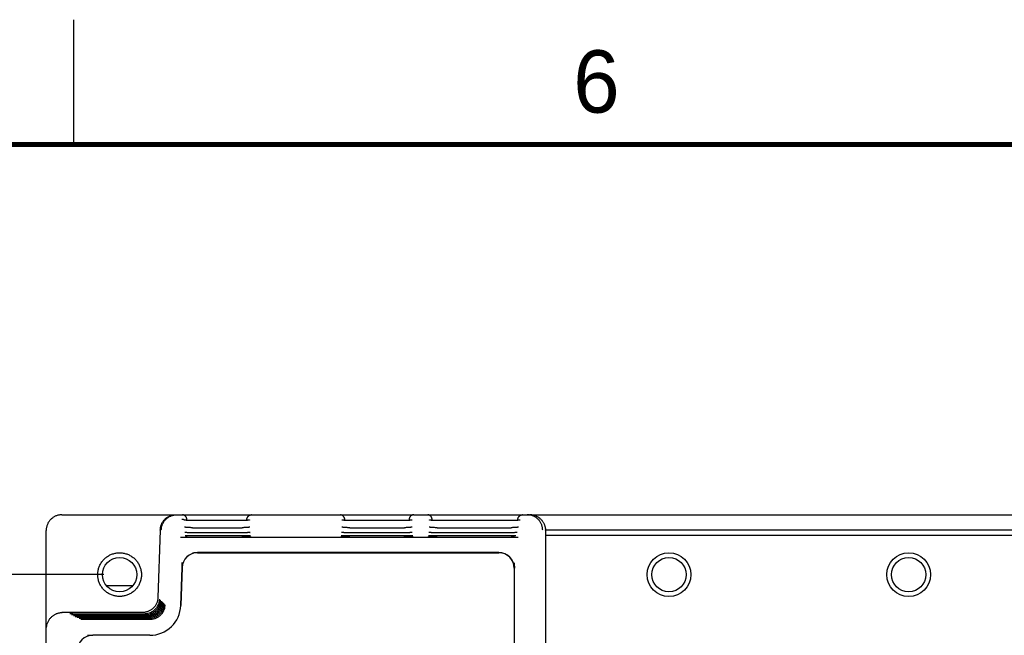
# Model space of a CAD drawing. Header units: inches. Extents: x 0 to 34, y 0 to 22.
# Tile 14 of 26: x 8.3 to 12.2, y 19.5 to 22. Entities that reach past the tile are written whole.
import ezdxf

# ---------------------------------------------------------------- set-up
doc = ezdxf.new("R2010")
doc.units = ezdxf.units.IN
doc.header["$LTSCALE"] = 1.87
doc.header["$MEASUREMENT"] = 0
doc.layers.get('0').update_dxf_attribs({"linetype": 'CONTINUOUS'})
doc.layers.add('DIMENSIONS', color=7, linetype='CONTINUOUS')
doc.styles.get("Standard").update_dxf_attribs({"font": 'txt', "width": 0.8})
doc.dimstyles.new('DIMSTYLE_1', dxfattribs={"dimtxt": 0.125, "dimasz": 0.18, "dimexe": 0.18, "dimexo": 0.0625, "dimgap": 0.09, "dimtad": 0, "dimtih": 1, "dimtoh": 1, "dimdec": 3, "dimzin": 4, "dimdsep": 46, "dimtxsty": 'STANDARD', "dimblk": '_FILLED', "dimblk1": '_FILLED', "dimblk2": '_FILLED', "dimcen": 0.09, "dimadec": 0, "dimazin": 0, "dimtp": 0.01, "dimtm": 0.01, "dimtfac": 1, "dimtdec": 3, "dimtofl": 0, "dimtmove": 0, "dimatfit": 3, "dimldrblk": '_FILLED', "dimfxl": 1, "dimtolj": 1, "dimtzin": 4, "dimarcsym": 0})

# ---------------------------------------------------------------- blocks, each defined once
blk = doc.blocks.new('*D63')
at = {"layer": 'DIMENSIONS', "color": 2, "linetype": 'CONTINUOUS'}
blk.add_line((8.6214, 19.7748), (7.7024, 19.7748), dxfattribs=at)
at = {"layer": 'DIMENSIONS', "color": 2, "linetype": 'CONTINUOUS', "width": 0.8}
for s, p in [('[', (6.9399, 19.7123)), (']', (7.5399, 19.7123)), ('4.760', (6.3149, 19.7123)), ('120.9', (7.0399, 19.7123))]:
    blk.add_text(s, height=0.125, dxfattribs=at).set_placement(p)
blk = doc.blocks.new('_FILLED')
at = {"color": 0, "linetype": 'BYBLOCK'}
blk.add_solid([(0, 0), (-1, 0.174), (-1, -0.174)], dxfattribs=at)

msp = doc.modelspace()

# ---------------------------------------------------------------- linework, layer by layer
at = {"color": 2, "linetype": 'CONTINUOUS'}
msp.add_line((8.5, 21.5), (8.5, 22), dxfattribs=at)
at = {"color": 7, "linetype": 'CONTINUOUS'}
for p, q in [((8.4529, 20.0148), (9.2105, 20.0148)), ((9.2123, 20.0148), (9.8605, 20.0148)), ((9.8623, 20.0148), (10.2961, 20.0148)), ((10.2978, 20.0148), (25.6499, 20.0148)), ((8.9516, 19.9925), (8.9516, 19.9931)), ((8.9756, 19.9631), (9.1754, 19.9631)), ((9.8247, 19.9915), (9.6035, 19.9915)), ((9.6059, 19.9631), (9.6045, 19.9631)), ((9.6059, 19.9631), (9.8254, 19.9631)), ((10.2579, 19.9915), (9.9535, 19.9915)), ((9.9559, 19.9631), (9.9545, 19.9631)), ((9.9559, 19.9631), (10.252, 19.9631)), ((10.2813, 19.9955), (10.2808, 19.9927)), ((10.2813, 19.9955), (10.2813, 19.9954)), ((8.3899, 15.0778), (8.3899, 19.9518)), ((8.847, 19.9534), (8.8377, 19.683)), ((8.9282, 19.9248), (10.2812, 19.9248)), ((8.9478, 19.9251), (8.9474, 19.9251)), ((8.9474, 19.9251), (8.9474, 19.9251)), ((8.9492, 19.9251), (8.9478, 19.9251)), ((8.951, 19.925), (8.9492, 19.9251)), ((8.9542, 19.925), (8.951, 19.925)), ((8.9646, 19.93), (8.9605, 19.9301)), ((8.9694, 19.9299), (8.9646, 19.93)), ((8.9748, 19.9298), (8.9694, 19.9299)), ((8.9806, 19.9298), (8.9748, 19.9298)), ((9.1761, 19.9298), (8.9806, 19.9298)), ((9.1771, 19.9425), (9.1732, 19.9425)), ((9.1821, 19.9249), (9.1732, 19.9249)), ((9.181, 19.9298), (9.1761, 19.9298)), ((9.1854, 19.9299), (9.181, 19.9298)), ((9.1978, 19.925), (9.1821, 19.9249)), ((9.1895, 19.93), (9.1854, 19.9299)), ((9.1931, 19.93), (9.1895, 19.93)), ((9.1963, 19.9301), (9.1931, 19.93)), ((9.1991, 19.9302), (9.1963, 19.9301)), ((9.2046, 19.925), (9.1978, 19.925)), ((9.2015, 19.9303), (9.1991, 19.9302)), ((9.2072, 19.925), (9.2046, 19.925)), ((9.2087, 19.9251), (9.2072, 19.925)), ((9.2098, 19.9251), (9.2087, 19.9251)), ((9.2103, 19.9251), (9.2098, 19.9251)), ((9.2107, 19.9251), (9.2103, 19.9251)), ((9.2109, 19.9251), (9.2109, 19.9251)), ((9.5702, 19.9251), (9.5696, 19.9251)), ((9.5713, 19.9251), (9.5702, 19.9251)), ((9.5734, 19.925), (9.5713, 19.9251)), ((9.577, 19.925), (9.5734, 19.925)), ((9.5867, 19.9249), (9.577, 19.925)), ((9.5871, 19.93), (9.5836, 19.9301)), ((9.6065, 19.9249), (9.5867, 19.9249)), ((9.5911, 19.9299), (9.5871, 19.93)), ((9.5955, 19.9299), (9.5911, 19.9299)), ((9.6004, 19.9298), (9.5955, 19.9299)), ((9.6058, 19.9298), (9.6004, 19.9298)), ((9.8236, 19.9298), (9.6058, 19.9298)), ((9.8271, 19.9425), (9.8232, 19.9425)), ((9.8359, 19.9249), (9.8232, 19.9249)), ((9.8286, 19.9298), (9.8236, 19.9298)), ((9.8333, 19.9299), (9.8286, 19.9298)), ((9.8501, 19.925), (9.8359, 19.9249)), ((9.8431, 19.93), (9.8395, 19.93)), ((9.8463, 19.9301), (9.8431, 19.93)), ((9.8491, 19.9302), (9.8463, 19.9301)), ((9.8515, 19.9303), (9.8491, 19.9302)), ((9.8553, 19.925), (9.8501, 19.925)), ((9.8572, 19.925), (9.8553, 19.925)), ((9.8587, 19.9251), (9.8572, 19.925)), ((9.8598, 19.9251), (9.8587, 19.9251)), ((9.8603, 19.9251), (9.8598, 19.9251)), ((9.8607, 19.9251), (9.8603, 19.9251)), ((9.8609, 19.9251), (9.8609, 19.9251)), ((9.9202, 19.9251), (9.9196, 19.9251)), ((9.9213, 19.9251), (9.9202, 19.9251)), ((9.9234, 19.925), (9.9213, 19.9251)), ((9.927, 19.925), (9.9234, 19.925)), ((9.9367, 19.9249), (9.927, 19.925)), ((9.9353, 19.9301), (9.932, 19.9302)), ((9.939, 19.93), (9.9353, 19.9301)), ((9.9565, 19.9249), (9.9367, 19.9249)), ((9.9432, 19.9299), (9.939, 19.93)), ((9.9479, 19.9298), (9.9432, 19.9299)), ((9.953, 19.9298), (9.9479, 19.9298)), ((10.2358, 19.9298), (9.953, 19.9298)), ((10.2417, 19.9298), (10.2357, 19.9298)), ((10.2465, 19.9299), (10.2417, 19.9298)), ((10.2471, 19.9425), (10.2431, 19.9425)), ((10.2562, 19.925), (10.2522, 19.925)), ((10.2565, 19.93), (10.2528, 19.93)), ((10.2622, 19.925), (10.2562, 19.925)), ((10.2597, 19.9301), (10.2565, 19.93)), ((10.2624, 19.9302), (10.2597, 19.9301)), ((10.2647, 19.9251), (10.2622, 19.925)), ((10.2647, 19.9303), (10.2624, 19.9302)), ((10.2654, 19.9251), (10.2647, 19.9251)), ((10.2659, 19.9251), (10.2654, 19.9251)), ((10.2663, 19.9251), (10.2659, 19.9251)), ((10.3898, 19.9548), (25.6499, 19.9548)), ((10.3899, 19.9528), (10.3899, 15.0768)), ((10.3899, 19.9326), (17.9626, 19.9326)), ((8.9965, 19.8628), (10.2031, 19.8628)), ((8.9342, 19.8031), (8.929, 19.6512)), ((8.9292, 19.6512), (8.9345, 19.803)), ((10.2651, 19.8008), (10.2651, 15.2288)), ((10.2654, 15.2288), (10.2654, 19.8009)), ((8.6299, 19.7318), (8.7378, 19.7318)), ((8.8432, 19.6763), (8.8432, 19.6763)), ((8.847, 19.6726), (8.847, 19.6726)), ((8.8507, 19.6689), (8.8507, 19.6689)), ((8.8544, 19.6652), (8.8544, 19.6651)), ((8.8581, 19.6614), (8.8581, 19.6614)), ((8.8618, 19.6577), (8.8618, 19.6577)), ((8.8655, 19.654), (8.8655, 19.654)), ((8.7757, 19.6231), (8.4553, 19.6231)), ((8.4864, 19.6172), (8.4856, 19.6173)), ((8.4875, 19.6172), (8.4864, 19.6172)), ((8.4894, 19.6172), (8.4875, 19.6172)), ((8.4972, 19.617), (8.4928, 19.6171)), ((8.4939, 19.6135), (8.493, 19.6136)), ((8.4949, 19.6135), (8.4939, 19.6135)), ((8.4969, 19.6134), (8.4949, 19.6135)), ((8.504, 19.6169), (8.4972, 19.617)), ((8.5046, 19.6133), (8.5003, 19.6134)), ((8.5013, 19.6098), (8.5005, 19.6098)), ((8.5024, 19.6098), (8.5013, 19.6098)), ((8.5043, 19.6097), (8.5024, 19.6098)), ((8.5122, 19.6169), (8.504, 19.6169)), ((8.5114, 19.6132), (8.5046, 19.6133)), ((8.5083, 19.6061), (8.5075, 19.6061)), ((8.5121, 19.6096), (8.5077, 19.6096)), ((8.5092, 19.6061), (8.5083, 19.6061)), ((8.5104, 19.606), (8.5092, 19.6061)), ((8.5125, 19.606), (8.5104, 19.606)), ((8.5196, 19.6132), (8.5114, 19.6132)), ((8.5189, 19.6095), (8.5121, 19.6096)), ((8.782, 19.6169), (8.5122, 19.6169)), ((8.5152, 19.6059), (8.5125, 19.606)), ((8.5195, 19.6059), (8.5152, 19.6059)), ((8.5271, 19.6094), (8.5189, 19.6095)), ((8.5263, 19.6058), (8.5195, 19.6059)), ((8.7857, 19.6131), (8.5196, 19.6132)), ((8.5345, 19.6057), (8.5263, 19.6058)), ((8.7894, 19.6094), (8.5271, 19.6094)), ((8.7931, 19.6057), (8.5345, 19.6057)), ((8.5157, 19.6024), (8.515, 19.6024)), ((8.5167, 19.6024), (8.5157, 19.6024)), ((8.5178, 19.6023), (8.5167, 19.6024)), ((8.5199, 19.6023), (8.5178, 19.6023)), ((8.5226, 19.6022), (8.5199, 19.6023)), ((8.5232, 19.5987), (8.5224, 19.5987)), ((8.527, 19.6021), (8.5226, 19.6022)), ((8.5241, 19.5986), (8.5232, 19.5987)), ((8.5253, 19.5986), (8.5241, 19.5986)), ((8.5274, 19.5985), (8.5253, 19.5986)), ((8.5338, 19.6021), (8.527, 19.6021)), ((8.53, 19.5985), (8.5274, 19.5985)), ((8.5306, 19.595), (8.5299, 19.595)), ((8.5344, 19.5984), (8.53, 19.5985)), ((8.5316, 19.5949), (8.5306, 19.595)), ((8.5327, 19.5949), (8.5316, 19.5949)), ((8.5348, 19.5948), (8.5327, 19.5949)), ((8.5419, 19.602), (8.5338, 19.6021)), ((8.5412, 19.5983), (8.5344, 19.5984)), ((8.5375, 19.5948), (8.5348, 19.5948)), ((8.5418, 19.5947), (8.5375, 19.5948)), ((8.5494, 19.5983), (8.5412, 19.5983)), ((8.5486, 19.5946), (8.5418, 19.5947)), ((8.7968, 19.602), (8.5419, 19.602)), ((8.5568, 19.5946), (8.5486, 19.5946)), ((8.8005, 19.5983), (8.5494, 19.5983)), ((8.8043, 19.5946), (8.5568, 19.5946)), ((8.8053, 19.5318), (8.5766, 19.5318))]:
    msp.add_line(p, q, dxfattribs=at)
at = {"color": 7, "linetype": 'CONTINUOUS', "const_width": 0.02}
msp.add_lwpolyline([(33.5, 21.5), (0.5, 21.5)], dxfattribs=at)
at = {"color": 7, "linetype": 'CONTINUOUS'}
for points in [[(9.1747, 19.9915), (8.9713, 19.9915), (8.9682, 19.9915), (8.9653, 19.9916), (8.9626, 19.9917), (8.9601, 19.9919), (8.9577, 19.992), (8.9555, 19.9922), (8.9534, 19.9924), (8.9516, 19.9925), (8.9499, 19.9927), (8.9484, 19.9929), (8.9471, 19.9931), (8.9459, 19.9933), (8.9449, 19.9935), (8.9441, 19.9937), (8.9435, 19.9938), (8.9431, 19.994), (8.9428, 19.994), (8.9428, 19.9941)], [(8.9756, 19.9631), (8.9739, 19.9631), (8.9708, 19.9631), (8.9677, 19.9632), (8.9649, 19.9632), (8.9623, 19.9633), (8.9598, 19.9635), (8.9575, 19.9636), (8.9554, 19.9638), (8.9535, 19.9639), (8.9517, 19.9641), (8.9501, 19.9642), (8.9487, 19.9644), (8.9475, 19.9646), (8.9465, 19.9647), (8.9456, 19.9649), (8.945, 19.965), (8.9445, 19.9651), (8.9442, 19.9652), (8.9441, 19.9652)], [(9.2048, 19.994), (9.2048, 19.9941), (9.2048, 19.994), (9.2045, 19.9939), (9.204, 19.9938), (9.2033, 19.9937), (9.2024, 19.9935), (9.2014, 19.9933), (9.2001, 19.9931), (9.1986, 19.9929), (9.1969, 19.9926), (9.195, 19.9924), (9.1929, 19.9922), (9.1906, 19.9921), (9.1881, 19.9919), (9.1855, 19.9917), (9.1826, 19.9916), (9.1796, 19.9916), (9.1763, 19.9915), (9.1747, 19.9915)], [(9.2054, 19.9652), (9.2053, 19.9652), (9.2052, 19.9651), (9.2048, 19.9651), (9.2042, 19.9649), (9.2034, 19.9648), (9.2024, 19.9646), (9.2012, 19.9645), (9.1998, 19.9643), (9.1982, 19.9641), (9.1964, 19.9639), (9.1945, 19.9638), (9.1923, 19.9636), (9.19, 19.9635), (9.1875, 19.9634), (9.1847, 19.9633), (9.1818, 19.9632), (9.1787, 19.9631), (9.1754, 19.9631)], [(9.6045, 19.9631), (9.6016, 19.9631), (9.5988, 19.9631), (9.5961, 19.9632), (9.5937, 19.9633), (9.5913, 19.9634), (9.5891, 19.9635), (9.5871, 19.9637), (9.5852, 19.9638), (9.5834, 19.9639), (9.5818, 19.9641), (9.5804, 19.9642), (9.5791, 19.9644), (9.578, 19.9645), (9.577, 19.9647), (9.5761, 19.9648), (9.5755, 19.9649), (9.5749, 19.9651), (9.5746, 19.9651), (9.5744, 19.9652), (9.5743, 19.9652)], [(9.6035, 19.9915), (9.6005, 19.9915), (9.5976, 19.9916), (9.595, 19.9917), (9.5925, 19.9918), (9.5901, 19.992), (9.5879, 19.9921), (9.5859, 19.9923), (9.584, 19.9925), (9.5823, 19.9927), (9.5808, 19.9929), (9.5795, 19.9931), (9.5783, 19.9933), (9.5773, 19.9935), (9.5764, 19.9937), (9.5758, 19.9938), (9.5753, 19.9939), (9.575, 19.994), (9.5749, 19.994)], [(9.8548, 19.994), (9.8548, 19.9941), (9.8548, 19.994), (9.8545, 19.9939), (9.854, 19.9938), (9.8533, 19.9937), (9.8524, 19.9935), (9.8514, 19.9933), (9.8501, 19.9931), (9.8486, 19.9929), (9.8469, 19.9926), (9.845, 19.9924), (9.8429, 19.9922), (9.8406, 19.9921), (9.8381, 19.9919), (9.8355, 19.9917), (9.8326, 19.9916), (9.8296, 19.9916), (9.8263, 19.9915), (9.8247, 19.9915)], [(9.8554, 19.9652), (9.8553, 19.9652), (9.8552, 19.9651), (9.8548, 19.9651), (9.8542, 19.9649), (9.8534, 19.9648), (9.8524, 19.9646), (9.8512, 19.9645), (9.8498, 19.9643), (9.8482, 19.9641), (9.8464, 19.9639), (9.8445, 19.9638), (9.8423, 19.9636), (9.84, 19.9635), (9.8375, 19.9634), (9.8347, 19.9633), (9.8318, 19.9632), (9.8287, 19.9631), (9.8254, 19.9631)], [(9.9545, 19.9631), (9.9516, 19.9631), (9.9488, 19.9631), (9.9461, 19.9632), (9.9437, 19.9633), (9.9413, 19.9634), (9.9391, 19.9635), (9.9371, 19.9637), (9.9352, 19.9638), (9.9334, 19.9639), (9.9318, 19.9641), (9.9304, 19.9642), (9.9291, 19.9644), (9.928, 19.9645), (9.927, 19.9647), (9.9261, 19.9648), (9.9255, 19.9649), (9.9249, 19.9651), (9.9246, 19.9651), (9.9244, 19.9652), (9.9243, 19.9652)], [(9.9535, 19.9915), (9.9505, 19.9915), (9.9476, 19.9916), (9.945, 19.9917), (9.9425, 19.9918), (9.9401, 19.992), (9.9379, 19.9921), (9.9359, 19.9923), (9.934, 19.9925), (9.9323, 19.9927), (9.9308, 19.9929), (9.9295, 19.9931), (9.9283, 19.9933), (9.9273, 19.9935), (9.9264, 19.9937), (9.9258, 19.9938), (9.9253, 19.9939), (9.925, 19.994), (9.9249, 19.994)], [(10.282, 19.9652), (10.282, 19.9652), (10.2819, 19.9652), (10.2816, 19.9651), (10.2811, 19.965), (10.2804, 19.9648), (10.2796, 19.9647), (10.2786, 19.9646), (10.2774, 19.9644), (10.276, 19.9642), (10.2744, 19.9641), (10.2726, 19.9639), (10.2707, 19.9637), (10.2686, 19.9636), (10.2663, 19.9635), (10.2638, 19.9633), (10.2611, 19.9632), (10.2583, 19.9632), (10.2552, 19.9631), (10.252, 19.9631)], [(10.2879, 19.9941), (10.2879, 19.9941), (10.2878, 19.994), (10.2875, 19.9939), (10.287, 19.9938), (10.2863, 19.9936), (10.2854, 19.9934), (10.2843, 19.9932), (10.283, 19.993), (10.2815, 19.9928), (10.2798, 19.9926), (10.2779, 19.9924), (10.2758, 19.9922), (10.2736, 19.992), (10.2711, 19.9919), (10.2685, 19.9917), (10.2656, 19.9916), (10.2626, 19.9916), (10.2594, 19.9915), (10.2579, 19.9915)], [(9.1732, 19.9425), (8.9772, 19.9425), (8.9742, 19.9425), (8.9713, 19.9426), (8.9686, 19.9426), (8.966, 19.9427), (8.9636, 19.9428), (8.9614, 19.9428), (8.9593, 19.9429), (8.9573, 19.943), (8.9555, 19.9431), (8.9539, 19.9432), (8.9524, 19.9433), (8.951, 19.9435), (8.9498, 19.9436), (8.9488, 19.9437), (8.9478, 19.9438), (8.9471, 19.9439), (8.9464, 19.944), (8.946, 19.944), (8.9456, 19.9441), (8.9454, 19.9441), (8.9454, 19.9441)], [(8.9605, 19.9301), (8.957, 19.9302), (8.9554, 19.9302), (8.9541, 19.9303), (8.9528, 19.9304), (8.9517, 19.9304), (8.9507, 19.9305), (8.9498, 19.9305), (8.949, 19.9306), (8.9483, 19.9306), (8.9477, 19.9307), (8.9473, 19.9307), (8.947, 19.9308), (8.9468, 19.9308), (8.9467, 19.9308)], [(9.2063, 19.9441), (9.2064, 19.9441), (9.2064, 19.9441), (9.2062, 19.9441), (9.2058, 19.944), (9.2054, 19.944), (9.2048, 19.9439), (9.204, 19.9438), (9.2032, 19.9437), (9.2022, 19.9436), (9.201, 19.9435), (9.1998, 19.9434), (9.1984, 19.9433), (9.1969, 19.9432), (9.1952, 19.9431), (9.1934, 19.943), (9.1915, 19.9429), (9.1894, 19.9428), (9.1872, 19.9427), (9.1849, 19.9427), (9.1825, 19.9426), (9.1799, 19.9426), (9.1771, 19.9425)], [(9.2081, 19.9308), (9.2081, 19.9308), (9.208, 19.9308), (9.2077, 19.9308), (9.2074, 19.9307), (9.207, 19.9307), (9.2065, 19.9306), (9.2059, 19.9306), (9.2052, 19.9305), (9.2044, 19.9305), (9.2035, 19.9304), (9.2026, 19.9304), (9.2015, 19.9303)], [(9.2109, 19.9251), (9.2108, 19.9251), (9.2107, 19.9251)], [(9.5696, 19.9251), (9.5692, 19.9251), (9.569, 19.9251), (9.5689, 19.9251), (9.5689, 19.9251), (9.5688, 19.9251)], [(9.5836, 19.9301), (9.5806, 19.9302), (9.5793, 19.9303), (9.578, 19.9303), (9.5769, 19.9304), (9.5759, 19.9305), (9.575, 19.9305), (9.5742, 19.9306), (9.5735, 19.9306), (9.5729, 19.9307), (9.5725, 19.9307), (9.5721, 19.9308), (9.5718, 19.9308), (9.5717, 19.9308), (9.5716, 19.9308)], [(9.8232, 19.9425), (9.6052, 19.9425), (9.6023, 19.9425), (9.5996, 19.9426), (9.5969, 19.9426), (9.5944, 19.9427), (9.5921, 19.9427), (9.5899, 19.9428), (9.5878, 19.9429), (9.5859, 19.943), (9.5841, 19.9431), (9.5825, 19.9432), (9.5809, 19.9433), (9.5796, 19.9434), (9.5783, 19.9435), (9.5772, 19.9436), (9.5762, 19.9437), (9.5754, 19.9438), (9.5747, 19.9439), (9.5741, 19.944), (9.5737, 19.9441), (9.5734, 19.9441), (9.5734, 19.9441)], [(9.8563, 19.9441), (9.8564, 19.9441), (9.8564, 19.9441), (9.8562, 19.9441), (9.8558, 19.944), (9.8554, 19.944), (9.8548, 19.9439), (9.854, 19.9438), (9.8532, 19.9437), (9.8522, 19.9436), (9.851, 19.9435), (9.8498, 19.9434), (9.8484, 19.9433), (9.8469, 19.9432), (9.8452, 19.9431), (9.8434, 19.943), (9.8415, 19.9429), (9.8394, 19.9428), (9.8372, 19.9427), (9.8349, 19.9427), (9.8325, 19.9426), (9.8299, 19.9426), (9.8271, 19.9425)], [(9.8395, 19.93), (9.8354, 19.9299), (9.8333, 19.9299)], [(9.8581, 19.9308), (9.8581, 19.9308), (9.858, 19.9308), (9.8577, 19.9308), (9.8574, 19.9307), (9.857, 19.9307), (9.8565, 19.9306), (9.8559, 19.9306), (9.8552, 19.9305), (9.8544, 19.9305), (9.8535, 19.9304), (9.8526, 19.9304), (9.8515, 19.9303)], [(9.8609, 19.9251), (9.8608, 19.9251), (9.8607, 19.9251)], [(9.9196, 19.9251), (9.9192, 19.9251), (9.919, 19.9251), (9.9189, 19.9251), (9.9189, 19.9251), (9.9188, 19.9251)], [(9.932, 19.9302), (9.9293, 19.9303), (9.928, 19.9303), (9.9269, 19.9304), (9.9259, 19.9305), (9.925, 19.9305), (9.9242, 19.9306), (9.9235, 19.9306), (9.9229, 19.9307), (9.9225, 19.9307), (9.9221, 19.9308), (9.9218, 19.9308), (9.9217, 19.9308), (9.9216, 19.9308)], [(10.2431, 19.9425), (9.9552, 19.9425), (9.9523, 19.9425), (9.9496, 19.9426), (9.9469, 19.9426), (9.9444, 19.9427), (9.9421, 19.9427), (9.9399, 19.9428), (9.9378, 19.9429), (9.9359, 19.943), (9.9341, 19.9431), (9.9325, 19.9432), (9.9309, 19.9433), (9.9296, 19.9434), (9.9283, 19.9435), (9.9272, 19.9436), (9.9262, 19.9437), (9.9254, 19.9438), (9.9247, 19.9439), (9.9241, 19.944), (9.9237, 19.9441), (9.9234, 19.9441), (9.9234, 19.9441)], [(10.2528, 19.93), (10.2487, 19.9299), (10.2465, 19.9299)], [(10.2763, 19.9441), (10.2764, 19.9441), (10.2763, 19.9441), (10.2761, 19.9441), (10.2758, 19.944), (10.2753, 19.944), (10.2747, 19.9439), (10.2739, 19.9438), (10.273, 19.9437), (10.272, 19.9436), (10.2709, 19.9435), (10.2697, 19.9434), (10.2683, 19.9433), (10.2668, 19.9432), (10.2651, 19.9431), (10.2633, 19.943), (10.2614, 19.9429), (10.2594, 19.9428), (10.2572, 19.9427), (10.2549, 19.9427), (10.2524, 19.9426), (10.2498, 19.9426), (10.2471, 19.9425)], [(10.271, 19.9308), (10.271, 19.9308), (10.2709, 19.9308), (10.2707, 19.9308), (10.2704, 19.9307), (10.27, 19.9307), (10.2695, 19.9307), (10.2689, 19.9306), (10.2682, 19.9306), (10.2675, 19.9305), (10.2666, 19.9305), (10.2657, 19.9304), (10.2647, 19.9303)], [(10.2666, 19.9251), (10.2665, 19.9251), (10.2665, 19.9251), (10.2663, 19.9251)], [(8.8432, 19.6763), (8.8429, 19.6715), (8.8421, 19.6663), (8.8409, 19.6614), (8.8394, 19.6567), (8.8376, 19.6523), (8.8356, 19.6484), (8.8335, 19.6448), (8.8313, 19.6417), (8.8291, 19.6388), (8.8267, 19.6361), (8.8242, 19.6335), (8.8215, 19.6312), (8.8188, 19.629), (8.816, 19.627), (8.8131, 19.6253), (8.8114, 19.6243)], [(8.847, 19.6726), (8.8466, 19.6678), (8.8458, 19.6626), (8.8446, 19.6576), (8.8431, 19.653), (8.8413, 19.6486), (8.8393, 19.6447), (8.8372, 19.6411), (8.8351, 19.638), (8.8328, 19.6351), (8.8304, 19.6324), (8.8279, 19.6298), (8.8252, 19.6275), (8.8225, 19.6253), (8.8197, 19.6233), (8.8169, 19.6215), (8.8151, 19.6205)], [(8.8507, 19.6689), (8.8503, 19.664), (8.8495, 19.6589), (8.8483, 19.6539), (8.8468, 19.6492), (8.845, 19.6449), (8.843, 19.6409), (8.8409, 19.6374), (8.8388, 19.6343), (8.8365, 19.6314), (8.8342, 19.6287), (8.8316, 19.6261), (8.829, 19.6237), (8.8262, 19.6215), (8.8234, 19.6196), (8.8206, 19.6178), (8.8188, 19.6168)], [(8.8544, 19.6652), (8.854, 19.6603), (8.8532, 19.6552), (8.8521, 19.6502), (8.8505, 19.6455), (8.8487, 19.6412), (8.8467, 19.6372), (8.8447, 19.6337), (8.8425, 19.6306), (8.8403, 19.6277), (8.8379, 19.625), (8.8353, 19.6224), (8.8327, 19.62), (8.8299, 19.6178), (8.8271, 19.6159), (8.8243, 19.6141), (8.8225, 19.6131)], [(8.8581, 19.6614), (8.8578, 19.6566), (8.857, 19.6514), (8.8558, 19.6465), (8.8543, 19.6418), (8.8525, 19.6375), (8.8505, 19.6335), (8.8484, 19.63), (8.8462, 19.6268), (8.844, 19.624), (8.8416, 19.6212), (8.8391, 19.6187), (8.8364, 19.6163), (8.8336, 19.6141), (8.8308, 19.6121), (8.828, 19.6104), (8.8262, 19.6094)], [(8.8618, 19.6577), (8.8615, 19.6529), (8.8607, 19.6477), (8.8595, 19.6428), (8.858, 19.6381), (8.8562, 19.6337), (8.8542, 19.6298), (8.8521, 19.6263), (8.8499, 19.6231), (8.8477, 19.6202), (8.8453, 19.6175), (8.8428, 19.615), (8.8401, 19.6126), (8.8374, 19.6104), (8.8345, 19.6084), (8.8317, 19.6067), (8.8299, 19.6057)], [(8.8655, 19.654), (8.8652, 19.6492), (8.8644, 19.644), (8.8632, 19.6391), (8.8617, 19.6344), (8.8599, 19.63), (8.8579, 19.6261), (8.8558, 19.6225), (8.8537, 19.6194), (8.8514, 19.6165), (8.849, 19.6138), (8.8465, 19.6112), (8.8438, 19.6089), (8.8411, 19.6067), (8.8383, 19.6047), (8.8354, 19.603), (8.8337, 19.602)], [(8.4856, 19.6173), (8.4849, 19.6173), (8.4847, 19.6173), (8.4845, 19.6173), (8.4843, 19.6173), (8.4842, 19.6173), (8.4842, 19.6173)], [(8.4928, 19.6171), (8.4902, 19.6171), (8.4894, 19.6172)], [(8.493, 19.6136), (8.4924, 19.6136), (8.4921, 19.6136), (8.4919, 19.6136), (8.4917, 19.6136), (8.4916, 19.6136), (8.4916, 19.6136)], [(8.5003, 19.6134), (8.4976, 19.6134), (8.4969, 19.6134)], [(8.5005, 19.6098), (8.4998, 19.6099), (8.4995, 19.6099), (8.4993, 19.6099), (8.4992, 19.6099), (8.4991, 19.6099), (8.499, 19.6099)], [(8.5077, 19.6096), (8.5051, 19.6097), (8.5043, 19.6097)], [(8.5075, 19.6061), (8.507, 19.6062), (8.5068, 19.6062), (8.5066, 19.6062), (8.5065, 19.6062), (8.5065, 19.6062)], [(8.8114, 19.6243), (8.8075, 19.6223), (8.8024, 19.6203), (8.7971, 19.6188), (8.7918, 19.6176), (8.7864, 19.617), (8.782, 19.6169)], [(8.8151, 19.6205), (8.8112, 19.6186), (8.8061, 19.6166), (8.8009, 19.615), (8.7955, 19.6139), (8.7901, 19.6133), (8.7857, 19.6131)], [(8.8188, 19.6168), (8.8149, 19.6149), (8.8098, 19.6129), (8.8046, 19.6113), (8.7992, 19.6102), (8.7938, 19.6096), (8.7894, 19.6094)], [(8.8225, 19.6131), (8.8186, 19.6112), (8.8135, 19.6092), (8.8083, 19.6076), (8.8029, 19.6065), (8.7975, 19.6059), (8.7931, 19.6057)], [(8.8262, 19.6094), (8.8223, 19.6075), (8.8173, 19.6054), (8.812, 19.6039), (8.8067, 19.6028), (8.8012, 19.6022), (8.7968, 19.602)], [(8.8299, 19.6057), (8.8261, 19.6038), (8.821, 19.6017), (8.8157, 19.6002), (8.8104, 19.5991), (8.805, 19.5984), (8.8005, 19.5983)], [(8.515, 19.6024), (8.5144, 19.6024), (8.5142, 19.6025), (8.514, 19.6025), (8.5139, 19.6025), (8.5139, 19.6025)], [(8.5224, 19.5987), (8.5219, 19.5987), (8.5216, 19.5987), (8.5215, 19.5988), (8.5214, 19.5988), (8.5214, 19.5988)], [(8.5299, 19.595), (8.5293, 19.595), (8.5291, 19.595), (8.5289, 19.595), (8.5288, 19.595), (8.5288, 19.595)], [(8.8337, 19.602), (8.8298, 19.6), (8.8247, 19.598), (8.8194, 19.5964), (8.8141, 19.5953), (8.8087, 19.5947), (8.8043, 19.5946)]]:
    msp.add_lwpolyline(points, dxfattribs=at)
for centre, radius in [((8.6839, 19.7748), 0.069), ((10.8849, 19.7748), 0.0875), ((10.8849, 19.7748), 0.069), ((11.8449, 19.7748), 0.0875), ((11.8449, 19.7748), 0.069)]:
    msp.add_circle(centre, radius, dxfattribs=at)
for centre, radius, start, end in [((8.9965, 19.8008), 0.0623, 90.0449, 177.9725), ((8.9965, 19.8008), 0.062, 90, 178.0174), ((10.2031, 19.8008), 0.0623, 0.0444, 89.9999), ((10.2031, 19.8008), 0.062, 0, 90), ((8.8053, 19.6555), 0.1238, 269.9984, 358.0188), ((8.5766, 19.4695), 0.0623, 90.0444, 179.9556), ((8.5766, 19.4695), 0.062, 90, 180)]:
    msp.add_arc(centre, radius, start, end, dxfattribs=at)
for points, knots in [([(8.4529, 20.0148), (8.4511, 20.0148), (8.4474, 20.0147), (8.4419, 20.014), (8.4365, 20.0128), (8.4313, 20.0111), (8.4262, 20.009), (8.4213, 20.0065), (8.4167, 20.0035), (8.4123, 20.0002), (8.4083, 19.9964), (8.4045, 19.9924), (8.4012, 19.988), (8.3982, 19.9834), (8.3957, 19.9785), (8.3936, 19.9734), (8.3919, 19.9682), (8.3907, 19.9628), (8.39, 19.9573), (8.3899, 19.9537), (8.3899, 19.9518)], [0, 0, 0, 0, 0.055519, 0.111206, 0.166849, 0.222293, 0.277888, 0.333567, 0.389113, 0.444559, 0.500195, 0.555825, 0.611252, 0.666773, 0.722415, 0.777963, 0.833352, 0.888934, 0.944555, 1, 1, 1, 1]), ([(8.847, 19.955), (8.8471, 19.9564), (8.8473, 19.9593), (8.8479, 19.9636), (8.8487, 19.9679), (8.85, 19.9721), (8.8515, 19.9764), (8.8534, 19.9807), (8.8557, 19.985), (8.8584, 19.9891), (8.8615, 19.9932), (8.8651, 19.9971), (8.8691, 20.0008), (8.8736, 20.0042), (8.8785, 20.0073), (8.8838, 20.0099), (8.8895, 20.0121), (8.8954, 20.0136), (8.9016, 20.0146), (8.9058, 20.0148), (8.9079, 20.0148)], [0, 0, 0, 0, 0.045388, 0.091115, 0.137388, 0.184535, 0.232754, 0.28242, 0.33354, 0.386021, 0.440074, 0.496026, 0.553806, 0.613381, 0.674881, 0.737871, 0.801904, 0.867015, 0.933128, 1, 1, 1, 1]), ([(8.851, 19.955), (8.851, 19.9568), (8.8514, 19.9606), (8.8523, 19.9661), (8.8538, 19.9715), (8.8557, 19.9768), (8.8581, 19.9819), (8.8609, 19.9867), (8.8642, 19.9913), (8.8679, 19.9955), (8.8719, 19.9994), (8.8763, 20.0029), (8.881, 20.006), (8.8859, 20.0087), (8.8911, 20.0109), (8.8964, 20.0127), (8.9018, 20.0139), (8.9074, 20.0147), (8.9111, 20.0148), (8.913, 20.0148)], [0, 0, 0, 0, 0.058369, 0.117242, 0.176172, 0.23522, 0.294193, 0.353187, 0.412096, 0.471059, 0.529926, 0.588835, 0.647646, 0.706494, 0.765264, 0.824062, 0.882772, 0.941299, 1, 1, 1, 1]), ([(8.9348, 20.0148), (8.935, 20.0148), (8.9353, 20.0148), (8.9358, 20.0148), (8.9361, 20.0148), (8.9363, 20.0148)], [0, 0, 0, 0, 0.367754, 0.697768, 1, 1, 1, 1]), ([(8.9535, 19.9957), (8.9535, 19.9965), (8.9533, 19.9981), (8.9527, 20.0005), (8.9519, 20.0028), (8.9508, 20.0049), (8.9496, 20.0069), (8.9481, 20.0088), (8.9464, 20.0104), (8.9446, 20.0118), (8.9427, 20.013), (8.9406, 20.0139), (8.9385, 20.0145), (8.937, 20.0147), (8.9363, 20.0148)], [0, 0, 0, 0, 0.086874, 0.174008, 0.260695, 0.34628, 0.431203, 0.515848, 0.599463, 0.681374, 0.762176, 0.842521, 0.921931, 1, 1, 1, 1]), ([(9.1935, 19.9957), (9.1936, 19.9965), (9.1938, 19.9981), (9.1943, 20.0005), (9.1951, 20.0028), (9.1962, 20.0049), (9.1975, 20.0069), (9.1989, 20.0088), (9.2006, 20.0104), (9.2024, 20.0118), (9.2044, 20.013), (9.2064, 20.0139), (9.2086, 20.0145), (9.21, 20.0147), (9.2107, 20.0148)], [0, 0, 0, 0, 0.08687, 0.173996, 0.260675, 0.346251, 0.431166, 0.515803, 0.599409, 0.681309, 0.762102, 0.842441, 0.921844, 1, 1, 1, 1]), ([(9.2123, 20.0148), (9.2121, 20.0148), (9.2117, 20.0148), (9.2112, 20.0148), (9.2109, 20.0148), (9.2107, 20.0148)], [0, 0, 0, 0, 0.36843, 0.699402, 1, 1, 1, 1]), ([(9.5674, 20.0148), (9.5676, 20.0148), (9.568, 20.0148), (9.5685, 20.0148), (9.5688, 20.0148), (9.569, 20.0148)], [0, 0, 0, 0, 0.367729, 0.697717, 1, 1, 1, 1]), ([(9.5862, 19.9957), (9.5862, 19.9965), (9.5859, 19.9981), (9.5854, 20.0005), (9.5846, 20.0028), (9.5835, 20.0049), (9.5822, 20.0069), (9.5808, 20.0088), (9.5791, 20.0104), (9.5773, 20.0118), (9.5753, 20.013), (9.5733, 20.0139), (9.5711, 20.0145), (9.5697, 20.0147), (9.569, 20.0148)], [0, 0, 0, 0, 0.086873, 0.174007, 0.260694, 0.346279, 0.431202, 0.515848, 0.599463, 0.681374, 0.762176, 0.842522, 0.921931, 1, 1, 1, 1]), ([(9.8607, 20.0148), (9.86, 20.0147), (9.8586, 20.0145), (9.8564, 20.0139), (9.8544, 20.013), (9.8524, 20.0118), (9.8506, 20.0104), (9.8489, 20.0088), (9.8475, 20.0069), (9.8462, 20.0049), (9.8451, 20.0028), (9.8443, 20.0005), (9.8438, 19.9981), (9.8436, 19.9965), (9.8435, 19.9957)], [0, 0, 0, 0, 0.078158, 0.157558, 0.237893, 0.318685, 0.400586, 0.484191, 0.568827, 0.653743, 0.739321, 0.826002, 0.91313, 1, 1, 1, 1]), ([(9.8623, 20.0148), (9.8621, 20.0148), (9.8617, 20.0148), (9.8612, 20.0148), (9.8609, 20.0148), (9.8607, 20.0148)], [0, 0, 0, 0, 0.36843, 0.699402, 1, 1, 1, 1]), ([(9.9174, 20.0148), (9.9176, 20.0148), (9.918, 20.0148), (9.9185, 20.0148), (9.9188, 20.0148), (9.919, 20.0148)], [0, 0, 0, 0, 0.367729, 0.697717, 1, 1, 1, 1]), ([(9.9362, 19.9957), (9.9362, 19.9965), (9.9359, 19.9981), (9.9354, 20.0005), (9.9346, 20.0028), (9.9335, 20.0049), (9.9322, 20.0069), (9.9308, 20.0088), (9.9291, 20.0104), (9.9273, 20.0118), (9.9253, 20.013), (9.9233, 20.0139), (9.9211, 20.0145), (9.9197, 20.0147), (9.919, 20.0148)], [0, 0, 0, 0, 0.086873, 0.174007, 0.260694, 0.346279, 0.431202, 0.515848, 0.599463, 0.681374, 0.762176, 0.842522, 0.921931, 1, 1, 1, 1]), ([(10.2791, 19.9957), (10.2791, 19.9965), (10.2793, 19.9981), (10.2799, 20.0005), (10.2807, 20.0028), (10.2818, 20.0049), (10.283, 20.0069), (10.2845, 20.0088), (10.2862, 20.0104), (10.288, 20.0118), (10.2899, 20.013), (10.292, 20.0139), (10.2941, 20.0145), (10.2956, 20.0147), (10.2963, 20.0148)], [0, 0, 0, 0, 0.086874, 0.174002, 0.260681, 0.346255, 0.431167, 0.515799, 0.599399, 0.681296, 0.762086, 0.842423, 0.921827, 1, 1, 1, 1]), ([(10.2978, 20.0148), (10.2977, 20.0148), (10.2973, 20.0148), (10.2968, 20.0148), (10.2965, 20.0148), (10.2963, 20.0148)], [0, 0, 0, 0, 0.368524, 0.69959, 1, 1, 1, 1]), ([(10.3788, 19.9528), (10.3788, 19.9546), (10.3786, 19.9583), (10.3779, 19.9636), (10.3767, 19.9689), (10.3751, 19.9741), (10.373, 19.9791), (10.3705, 19.9839), (10.3675, 19.9885), (10.3642, 19.9928), (10.3606, 19.9968), (10.3566, 20.0004), (10.3523, 20.0037), (10.3477, 20.0066), (10.3429, 20.0091), (10.3379, 20.0112), (10.3328, 20.0128), (10.3275, 20.014), (10.3222, 20.0147), (10.3186, 20.0148), (10.3168, 20.0148)], [0, 0, 0, 0, 0.055569, 0.111278, 0.16696, 0.222518, 0.278272, 0.334127, 0.389861, 0.445488, 0.501281, 0.55702, 0.612478, 0.66787, 0.723314, 0.778735, 0.834085, 0.889453, 0.944789, 1, 1, 1, 1]), ([(10.381, 19.9848), (10.38, 19.9864), (10.3781, 19.9893), (10.3748, 19.9935), (10.3711, 19.9973), (10.3671, 20.0009), (10.3629, 20.0041), (10.3584, 20.0069), (10.3536, 20.0093), (10.3487, 20.0113), (10.3436, 20.0129), (10.3384, 20.014), (10.3331, 20.0147), (10.3296, 20.0148), (10.3278, 20.0148)], [0, 0, 0, 0, 0.083228, 0.166388, 0.249842, 0.333252, 0.416404, 0.499733, 0.583239, 0.666604, 0.74976, 0.833219, 0.916736, 1, 1, 1, 1]), ([(8.9327, 19.9974), (8.9335, 19.9974), (8.935, 19.9973), (8.9374, 19.9969), (8.9396, 19.9963), (8.9418, 19.9953), (8.9432, 19.9945), (8.9438, 19.9941)], [0, 0, 0, 0, 0.200369, 0.400708, 0.600772, 0.800508, 1, 1, 1, 1]), ([(10.381, 19.9848), (10.3817, 19.9836), (10.3832, 19.9809), (10.3851, 19.9768), (10.3867, 19.9726), (10.388, 19.9683), (10.3889, 19.9638), (10.3896, 19.9594), (10.3898, 19.9564), (10.3898, 19.9548)], [0, 0, 0, 0, 0.142889, 0.285773, 0.428654, 0.571529, 0.714387, 0.857235, 1, 1, 1, 1]), ([(8.847, 19.9534), (8.847, 19.9536), (8.847, 19.9539), (8.847, 19.9545), (8.847, 19.9548), (8.847, 19.955)], [0, 0, 0, 0, 0.333396, 0.666737, 1, 1, 1, 1]), ([(10.3899, 19.9528), (10.3899, 19.9532), (10.3898, 19.9538), (10.3898, 19.9545), (10.3898, 19.9548)], [0, 0, 0, 0, 0.500143, 1, 1, 1, 1]), ([(8.5963, 19.7748), (8.5963, 19.7773), (8.5965, 19.7821), (8.5974, 19.7893), (8.5989, 19.7964), (8.6009, 19.8033), (8.6036, 19.8101), (8.6067, 19.8166), (8.6105, 19.8228), (8.6147, 19.8287), (8.6193, 19.8342), (8.6245, 19.8394), (8.63, 19.844), (8.6359, 19.8483), (8.6421, 19.852), (8.6486, 19.8552), (8.6554, 19.8578), (8.6623, 19.8599), (8.6694, 19.8613), (8.6766, 19.8622), (8.6839, 19.8625), (8.6911, 19.8622), (8.6983, 19.8613), (8.7054, 19.8599), (8.7123, 19.8578), (8.7191, 19.8552), (8.7256, 19.852), (8.7318, 19.8483), (8.7377, 19.844), (8.7432, 19.8394), (8.7484, 19.8342), (8.753, 19.8287), (8.7572, 19.8228), (8.761, 19.8166), (8.7641, 19.8101), (8.7668, 19.8033), (8.7688, 19.7964), (8.7703, 19.7893), (8.7712, 19.7821), (8.7714, 19.7773), (8.7714, 19.7748)], [0, 0, 0, 0, 0.026315, 0.052636, 0.078946, 0.105271, 0.131577, 0.157904, 0.184208, 0.210537, 0.236839, 0.263168, 0.289471, 0.315799, 0.342102, 0.368428, 0.394734, 0.421057, 0.447366, 0.473686, 0.5, 0.526314, 0.552634, 0.578943, 0.605266, 0.631572, 0.657898, 0.684201, 0.710529, 0.736832, 0.763161, 0.789463, 0.815792, 0.842096, 0.868423, 0.894729, 0.921054, 0.947364, 0.973685, 1, 1, 1, 1]), ([(8.9765, 19.8628), (8.9786, 19.8629), (8.9831, 19.863), (8.9897, 19.863), (8.9942, 19.8631), (8.9964, 19.8631)], [0, 0, 0, 0, 0.325954, 0.669383, 1, 1, 1, 1]), ([(10.2031, 19.8631), (10.0699, 19.8631), (9.8026, 19.8631), (9.4004, 19.8631), (9.1314, 19.8631), (8.9964, 19.8631)], [0, 0, 0, 0, 0.33114, 0.664473, 1, 1, 1, 1]), ([(8.9342, 19.8031), (8.9343, 19.8052), (8.9346, 19.8097), (8.9348, 19.8163), (8.9351, 19.8208), (8.9352, 19.823)], [0, 0, 0, 0, 0.326088, 0.668817, 1, 1, 1, 1]), ([(10.2651, 19.8215), (10.2651, 19.8193), (10.2652, 19.8147), (10.2653, 19.8078), (10.2653, 19.8032), (10.2654, 19.8009)], [0, 0, 0, 0, 0.32881, 0.668869, 1, 1, 1, 1]), ([(8.7714, 19.7748), (8.7714, 19.7724), (8.7712, 19.7676), (8.7703, 19.7604), (8.7688, 19.7533), (8.7668, 19.7464), (8.7641, 19.7396), (8.7609, 19.7331), (8.7572, 19.7269), (8.753, 19.721), (8.7483, 19.7155), (8.7432, 19.7104), (8.7377, 19.7057), (8.7318, 19.7015), (8.7256, 19.6978), (8.7191, 19.6946), (8.7123, 19.692), (8.7054, 19.6899), (8.6983, 19.6884), (8.6911, 19.6875), (8.6839, 19.6872), (8.6766, 19.6875), (8.6694, 19.6884), (8.6623, 19.6899), (8.6554, 19.692), (8.6486, 19.6946), (8.6421, 19.6978), (8.6359, 19.7015), (8.63, 19.7057), (8.6245, 19.7104), (8.6194, 19.7155), (8.6147, 19.721), (8.6105, 19.7269), (8.6068, 19.7331), (8.6036, 19.7396), (8.6009, 19.7464), (8.5989, 19.7533), (8.5974, 19.7604), (8.5965, 19.7676), (8.5963, 19.7724), (8.5963, 19.7748)], [0, 0, 0, 0, 0.026315, 0.052636, 0.078946, 0.105271, 0.131577, 0.157904, 0.184208, 0.210537, 0.236839, 0.263168, 0.289471, 0.315799, 0.342102, 0.368428, 0.394734, 0.421057, 0.447366, 0.473686, 0.5, 0.526314, 0.552634, 0.578943, 0.605266, 0.631572, 0.657898, 0.684201, 0.710529, 0.736832, 0.763161, 0.789463, 0.815792, 0.842096, 0.868423, 0.894729, 0.921054, 0.947364, 0.973685, 1, 1, 1, 1]), ([(8.8377, 19.683), (8.8376, 19.6811), (8.8373, 19.6774), (8.8363, 19.6718), (8.8349, 19.6664), (8.833, 19.6612), (8.8306, 19.6561), (8.8277, 19.6513), (8.8245, 19.6467), (8.8208, 19.6424), (8.8168, 19.6386), (8.8124, 19.635), (8.8077, 19.6319), (8.8028, 19.6293), (8.7977, 19.627), (8.7923, 19.6253), (8.7869, 19.624), (8.7813, 19.6233), (8.7776, 19.6231), (8.7757, 19.6231)], [0, 0, 0, 0, 0.058848, 0.117706, 0.176526, 0.235385, 0.294181, 0.353033, 0.411816, 0.470665, 0.529441, 0.588286, 0.647062, 0.705904, 0.764688, 0.823532, 0.882334, 0.941173, 1, 1, 1, 1]), ([(8.3913, 19.5622), (8.3913, 19.5643), (8.3917, 19.5684), (8.3929, 19.5746), (8.3947, 19.5805), (8.397, 19.5861), (8.3998, 19.5914), (8.403, 19.5963), (8.4066, 19.6008), (8.4104, 19.6048), (8.4144, 19.6084), (8.4185, 19.6115), (8.4228, 19.6143), (8.4271, 19.6166), (8.4314, 19.6185), (8.4358, 19.6201), (8.4401, 19.6213), (8.4445, 19.6222), (8.4488, 19.6228), (8.4518, 19.623), (8.4532, 19.6231)], [0, 0, 0, 0, 0.065842, 0.131234, 0.195905, 0.25971, 0.322661, 0.384269, 0.44404, 0.50205, 0.558237, 0.612497, 0.665086, 0.716307, 0.766082, 0.814431, 0.861768, 0.908485, 0.954555, 1, 1, 1, 1]), ([(8.4553, 19.6231), (8.4551, 19.6231), (8.4546, 19.6231), (8.4539, 19.6231), (8.4534, 19.6231), (8.4531, 19.6231)], [0, 0, 0, 0, 0.340814, 0.674013, 1, 1, 1, 1]), ([(8.5559, 19.5315), (8.5583, 19.5315), (8.5631, 19.5316), (8.5699, 19.5316), (8.5744, 19.5317), (8.5766, 19.5318)], [0, 0, 0, 0, 0.348107, 0.690109, 1, 1, 1, 1])]:
    msp.add_open_spline(points, degree=3, knots=knots, dxfattribs=at)
msp.add_open_spline([(8.9438, 19.9941), (8.944, 19.994), (8.9443, 19.9938), (8.9445, 19.9937)], degree=3, dxfattribs=at)

# ---------------------------------------------------------------- texts
at = {"color": 2, "linetype": 'CONTINUOUS'}
msp.add_text('6', height=0.25, dxfattribs=at).set_placement((10.5012, 21.6272))

# ---------------------------------------------------------------- dimensions: what is measured, and where the dimension line sits
at = {"layer": 'DIMENSIONS', "color": 2, "linetype": 'CONTINUOUS'}
dim = msp.add_ordinate_dim(feature_location=(8.6214, 19.7748), offset=(-0.919, 0), dtype=0, origin=(8.6839, 15.0148), dimstyle='DIMSTYLE_1', dxfattribs=at)
dim.commit()
dim.dimension.update_dxf_attribs({"geometry": '*D63', "text_midpoint": (6.9774, 19.7748)})

doc.saveas('drawing.dxf')
